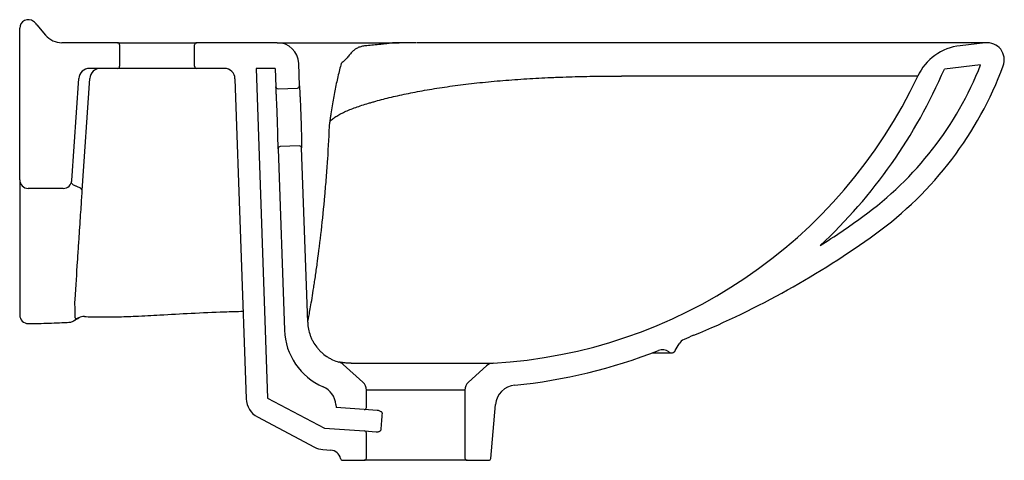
# Model space of a CAD drawing. Header units: millimetres. Extents: x 3862.033 to 3862.493, y 2172.725 to 2172.931.
import ezdxf

# ---------------------------------------------------------------- set-up
doc = ezdxf.new("R2010")
doc.units = ezdxf.units.MM
doc.layers.add('SANINDUSA', color=3, linetype='Continuous')

msp = doc.modelspace()

# ---------------------------------------------------------------- linework, layer by layer
at = {"layer": 'SANINDUSA'}
for p, q in [((3862.032813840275, 2172.856134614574), (3862.032813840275, 2172.926886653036)), ((3862.040811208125, 2172.928562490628), (3862.044885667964, 2172.923706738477)), ((3862.078514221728, 2172.920134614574), (3862.052546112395, 2172.920134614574)), ((3862.078514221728, 2172.920134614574), (3862.115514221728, 2172.920134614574)), ((3862.079514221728, 2172.919134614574), (3862.079514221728, 2172.909134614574)), ((3862.114514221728, 2172.909134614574), (3862.114514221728, 2172.919134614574)), ((3862.153156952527, 2172.920134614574), (3862.115514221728, 2172.920134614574)), ((3862.153156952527, 2172.920134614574), (3862.207226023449, 2172.920134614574)), ((3862.217809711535, 2172.920134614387), (3862.217813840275, 2172.920134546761)), ((3862.484813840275, 2172.920134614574), (3862.218164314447, 2172.920134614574)), ((3862.483915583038, 2172.920084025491), (3862.472172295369, 2172.918757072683)), ((3862.078514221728, 2172.908134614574), (3862.065476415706, 2172.908134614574)), ((3862.115514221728, 2172.908134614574), (3862.078514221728, 2172.908134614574)), ((3862.128386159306, 2172.908134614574), (3862.115514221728, 2172.908134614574)), ((3862.152232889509, 2172.908134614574), (3862.143220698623, 2172.908134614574)), ((3862.143220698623, 2172.908134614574), (3862.148596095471, 2172.754203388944)), ((3862.152232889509, 2172.908134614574), (3862.152530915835, 2172.899600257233)), ((3862.163517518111, 2172.899983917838), (3862.163150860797, 2172.910483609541)), ((3862.481768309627, 2172.90977775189), (3862.464797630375, 2172.907860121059)), ((3862.057158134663, 2172.855855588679), (3862.060488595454, 2172.903483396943)), ((3862.062046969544, 2172.851117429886), (3862.06550528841, 2172.90346422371)), ((3862.133383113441, 2172.903309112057), (3862.138602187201, 2172.753854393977)), ((3862.452347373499, 2172.904535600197), (3862.313947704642, 2172.904535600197)), ((3862.153565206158, 2172.898635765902), (3862.162553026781, 2172.898949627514)), ((3862.153543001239, 2172.870617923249), (3862.156499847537, 2172.785944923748)), ((3862.163495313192, 2172.871966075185), (3862.154507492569, 2172.871652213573)), ((3862.167373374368, 2172.789566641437), (3862.164529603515, 2172.871001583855)), ((3862.053167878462, 2172.852134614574), (3862.036813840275, 2172.852134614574)), ((3862.339087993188, 2172.776341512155), (3862.340917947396, 2172.779511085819)), ((3862.328380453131, 2172.775341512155), (3862.33735594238, 2172.775341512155)), ((3862.193159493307, 2172.761624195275), (3862.183959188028, 2172.769908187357)), ((3862.187748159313, 2172.770505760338), (3862.253978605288, 2172.770505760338)), ((3862.250914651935, 2172.769229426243), (3862.242468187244, 2172.761624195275)), ((3862.194813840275, 2172.74986413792), (3862.194813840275, 2172.757908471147)), ((3862.240813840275, 2172.757908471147), (3862.194813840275, 2172.757908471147)), ((3862.240813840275, 2172.757908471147), (3862.240813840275, 2172.726134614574)), ((3862.148596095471, 2172.754203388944), (3862.175200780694, 2172.740138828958)), ((3862.180536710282, 2172.7511623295), (3862.180657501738, 2172.749781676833)), ((3862.252893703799, 2172.726047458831), (3862.255090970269, 2172.7511623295)), ((3862.193744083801, 2172.74886657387), (3862.180657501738, 2172.749781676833)), ((3862.19977828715, 2172.748444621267), (3862.193744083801, 2172.74886657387)), ((3862.143922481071, 2172.745362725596), (3862.170527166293, 2172.73129816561)), ((3862.175200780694, 2172.740138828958), (3862.193883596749, 2172.738832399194)), ((3862.193883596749, 2172.738832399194), (3862.199419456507, 2172.738445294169)), ((3862.194813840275, 2172.726134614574), (3862.194813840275, 2172.737834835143)), ((3862.174503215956, 2172.730163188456), (3862.1781623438, 2172.729907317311)), ((3862.183689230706, 2172.725134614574), (3862.193813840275, 2172.725134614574)), ((3862.241813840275, 2172.725134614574), (3862.193813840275, 2172.725134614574)), ((3862.241813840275, 2172.725134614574), (3862.251897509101, 2172.725134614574))]:
    msp.add_line(p, q, dxfattribs=at)
for centre, radius, start, end in [((3862.036813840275, 2172.926886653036), 0.004000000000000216, 52.3734116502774, 180), ((3862.033150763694, 2172.922134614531), 0.01000000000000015, 40.00000000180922, 52.3734116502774), ((3862.052546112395, 2172.930134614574), 0.01000000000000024, 220.0000000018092, 270), ((3862.078514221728, 2172.919134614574), 0.001000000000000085, 0, 90), ((3862.115514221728, 2172.919134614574), 0.001000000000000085, 90, 180), ((3862.153156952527, 2172.910134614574), 0.01000000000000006, 2.000000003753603, 90), ((3862.208595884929, 2172.93995085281), 0.01992567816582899, 265.966035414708, 274.4046801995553), ((3862.474979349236, 2172.893915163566), 0.02500000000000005, 96.44688856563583, 154.860889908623), ((3862.484813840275, 2172.912134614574), 0.008000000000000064, 339.6077352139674, 96.44688856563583), ((3862.065476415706, 2172.903134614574), 0.005000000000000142, 90, 175.999999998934), ((3862.070494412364, 2172.903134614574), 0.005000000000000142, 90, 176.2202165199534), ((3862.078514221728, 2172.909134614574), 0.0009999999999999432, 270, 0), ((3862.115514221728, 2172.909134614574), 0.0009999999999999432, 180, 270), ((3862.128386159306, 2172.903134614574), 0.005000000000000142, 2.000000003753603, 90), ((3862.240813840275, 2173.003801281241), 0.2436666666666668, 312.9311797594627, 336.8126249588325), ((3862.332966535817, 2172.968582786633), 0.1600000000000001, 305.867849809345, 338.4365432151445), ((3862.332966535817, 2172.968582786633), 0.17, 305.867849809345, 339.6077352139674), ((3862.240813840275, 2173.003801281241), 0.2336666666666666, 273.2297507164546, 334.860889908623), ((3862.153530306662, 2172.899635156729), 0.0009999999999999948, 182.0000000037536, 272.0000000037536), ((3862.162518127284, 2172.899949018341), 0.0009999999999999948, 272.0000000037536, 2.000000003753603), ((3862.154542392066, 2172.870652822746), 0.001000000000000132, 92.00000000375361, 182.0000000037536), ((3862.163530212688, 2172.870966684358), 0.001000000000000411, 2.000000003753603, 92.00000000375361), ((3862.036813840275, 2172.856134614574), 0.003999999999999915, 180, 270), ((3862.053167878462, 2172.856134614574), 0.003999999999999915, 270, 355.999999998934), ((3862.189416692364, 2173.167123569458), 0.405, 302.459231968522, 305.867849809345), ((3862.189416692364, 2173.167123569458), 0.4149999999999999, 292.4222311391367, 305.867849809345), ((3862.036813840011, 2172.792995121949), 0.003999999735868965, 179.9922901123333, 270.6364139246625), ((3862.062840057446, 2172.787274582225), 0.005000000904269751, 87.62845253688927, 119.5604262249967), ((3862.05660636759, 2172.792955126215), 0.003057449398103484, 299.3104365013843, 326.188889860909), ((3862.186481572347, 2172.786991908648), 0.02999999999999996, 182.0000000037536, 246.5673863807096), ((3862.423995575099, 2172.598618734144), 0.2000000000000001, 112.4222311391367, 113.8180386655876), ((3862.345248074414, 2172.777011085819), 0.004999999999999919, 113.8180386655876, 149.9999999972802), ((3862.240813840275, 2173.003801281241), 0.2446666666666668, 275.4616582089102, 291.6862634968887), ((3862.333071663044, 2172.771805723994), 0.005000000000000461, 52.26285200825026, 111.6862634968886), ((3862.33735594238, 2172.777341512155), 0.001999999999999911, 232.2628520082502, 329.9999999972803), ((3862.254260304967, 2172.765513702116), 0.005000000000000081, 93.22975071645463, 132.0000000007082), ((3862.170574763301, 2172.750290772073), 0.0100000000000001, 4.999999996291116, 66.5673863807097), ((3862.189813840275, 2172.757908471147), 0.005, 0, 47.99999999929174), ((3862.245813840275, 2172.757908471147), 0.00500000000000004, 132.0000000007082, 180), ((3862.26505291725, 2172.750290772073), 0.00999999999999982, 95.46165820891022, 175.0000000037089), ((3862.148596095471, 2172.754203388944), 0.009999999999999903, 182.0000000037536, 242.1368422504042), ((3862.193813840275, 2172.74986413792), 0.001000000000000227, 265.999999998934, 0), ((3862.193813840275, 2172.737834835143), 0.001000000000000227, 0, 85.99999999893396), ((3862.175200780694, 2172.740138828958), 0.01000000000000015, 242.1368422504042, 265.999999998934), ((3862.177813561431, 2172.72491949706), 0.005000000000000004, 11.68433636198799, 85.99999999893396), ((3862.183689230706, 2172.726134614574), 0.001000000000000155, 191.684336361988, 270), ((3862.193813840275, 2172.726134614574), 0.001000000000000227, 270, 0), ((3862.241813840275, 2172.726134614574), 0.0009999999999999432, 180, 270), ((3862.251897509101, 2172.726134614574), 0.001000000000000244, 270, 355.0000000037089)]:
    msp.add_arc(centre, radius, start, end, dxfattribs=at)
msp.add_ellipse((3862.217900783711, 2172.469575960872), major_axis=(-0.002101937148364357, 0.3432159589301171), ratio=0.06965811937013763, start_param=0.6281057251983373, end_param=0.6665992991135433, dxfattribs=at)
for points, knots in [([(3862.194918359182, 2172.918740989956), (3862.194225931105, 2172.918672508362), (3862.193580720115, 2172.918580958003), (3862.192384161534, 2172.918335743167), (3862.191832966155, 2172.918181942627), (3862.190812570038, 2172.917793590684), (3862.19034306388, 2172.917558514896), (3862.189461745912, 2172.916993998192), (3862.189049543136, 2172.916664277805), (3862.188242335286, 2172.915908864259), (3862.187846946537, 2172.915482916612), (3862.187029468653, 2172.914554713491), (3862.186606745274, 2172.914052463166), (3862.185702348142, 2172.913017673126), (3862.18522025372, 2172.912485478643), (3862.184189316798, 2172.91144991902), (3862.18364076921, 2172.910947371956), (3862.18306944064, 2172.910483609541)], [0, 0, 0, 0, 0.125, 0.125, 0.25, 0.25, 0.375, 0.375, 0.5, 0.5, 0.625, 0.625, 0.75, 0.75, 0.875, 0.875, 1, 1, 1, 1]), ([(3862.207194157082, 2172.920074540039), (3862.207191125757, 2172.920064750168), (3862.207171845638, 2172.920055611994), (3862.207120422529, 2172.920037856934), (3862.207087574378, 2172.920029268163), (3862.206976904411, 2172.920003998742), (3862.206887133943, 2172.919987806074), (3862.206595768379, 2172.919940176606), (3862.206372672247, 2172.919909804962), (3862.205671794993, 2172.919820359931), (3862.205160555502, 2172.919763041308), (3862.204115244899, 2172.919650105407), (3862.203578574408, 2172.919594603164), (3862.202496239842, 2172.919484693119), (3862.201950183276, 2172.919430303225), (3862.200309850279, 2172.919268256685), (3862.199213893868, 2172.919161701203), (3862.197045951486, 2172.918950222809), (3862.195973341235, 2172.918845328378), (3862.194918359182, 2172.918740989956)], [0, 0, 0, 0, 0.01562499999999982, 0.01562499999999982, 0.03124999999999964, 0.03124999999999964, 0.06249999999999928, 0.06249999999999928, 0.1250000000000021, 0.1250000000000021, 0.2500000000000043, 0.2500000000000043, 0.375000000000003, 0.375000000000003, 0.5000000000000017, 0.5000000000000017, 0.7500000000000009, 0.7500000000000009, 1, 1, 1, 1]), ([(3862.18306944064, 2172.910483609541), (3862.182503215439, 2172.908479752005), (3862.181966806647, 2172.906412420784), (3862.180951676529, 2172.902143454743), (3862.180472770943, 2172.899940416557), (3862.179574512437, 2172.895404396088), (3862.179154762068, 2172.893069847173), (3862.178567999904, 2172.889460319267), (3862.17837945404, 2172.88823878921), (3862.178108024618, 2172.886378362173), (3862.178019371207, 2172.885753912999), (3862.177890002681, 2172.884807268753), (3862.17784735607, 2172.884490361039), (3862.17778570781, 2172.884007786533), (3862.177765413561, 2172.883846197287), (3862.17773753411, 2172.883595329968), (3862.177728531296, 2172.883510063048), (3862.177717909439, 2172.883374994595), (3862.177714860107, 2172.883328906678), (3862.177711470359, 2172.883230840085), (3862.177711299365, 2172.883178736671), (3862.177714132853, 2172.88312627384)], [0, 0, 0, 0, 0.2499999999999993, 0.2499999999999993, 0.4999999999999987, 0.4999999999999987, 0.749999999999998, 0.749999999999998, 0.8749999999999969, 0.8749999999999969, 0.9374999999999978, 0.9374999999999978, 0.968749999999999, 0.968749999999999, 0.9843749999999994, 0.9843749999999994, 0.9921874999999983, 0.9921874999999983, 0.9960937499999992, 0.9960937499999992, 1, 1, 1, 1]), ([(3862.17765596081, 2172.883097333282), (3862.177744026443, 2172.883209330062), (3862.177836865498, 2172.883321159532), (3862.178029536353, 2172.883541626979), (3862.178129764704, 2172.883650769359), (3862.178441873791, 2172.883975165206), (3862.178665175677, 2172.88418739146), (3862.179378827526, 2172.884813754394), (3862.179912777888, 2172.885217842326), (3862.181088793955, 2172.886004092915), (3862.181731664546, 2172.886387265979), (3862.183114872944, 2172.887137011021), (3862.183851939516, 2172.887501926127), (3862.186187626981, 2172.888574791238), (3862.187909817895, 2172.889261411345), (3862.191647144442, 2172.890600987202), (3862.193662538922, 2172.891253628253), (3862.196358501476, 2172.892053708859), (3862.196906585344, 2172.892212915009), (3862.19802058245, 2172.892529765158), (3862.19858725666, 2172.89268509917), (3862.200308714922, 2172.893165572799), (3862.201492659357, 2172.893483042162), (3862.205145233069, 2172.894424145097), (3862.207692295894, 2172.895030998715), (3862.213015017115, 2172.896203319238), (3862.215790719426, 2172.896768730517), (3862.221586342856, 2172.897855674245), (3862.224606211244, 2172.898377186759), (3862.229339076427, 2172.899123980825), (3862.230940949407, 2172.899365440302), (3862.234185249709, 2172.899832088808), (3862.235829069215, 2172.900057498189), (3862.240827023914, 2172.900710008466), (3862.244247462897, 2172.901113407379), (3862.249519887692, 2172.90167096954), (3862.251301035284, 2172.901848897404), (3862.254912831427, 2172.902188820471), (3862.256749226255, 2172.902351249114), (3862.2622659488, 2172.902808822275), (3862.265968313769, 2172.90307593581), (3862.273422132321, 2172.903540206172), (3862.277173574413, 2172.903737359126), (3862.281894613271, 2172.903942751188), (3862.282840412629, 2172.903981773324), (3862.284735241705, 2172.904055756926), (3862.285685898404, 2172.904090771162), (3862.288525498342, 2172.904189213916), (3862.290404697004, 2172.904246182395), (3862.296001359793, 2172.904393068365), (3862.299678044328, 2172.904459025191), (3862.305111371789, 2172.904516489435), (3862.306908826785, 2172.904528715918), (3862.309584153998, 2172.904537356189), (3862.310471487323, 2172.904538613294), (3862.311792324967, 2172.904538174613), (3862.312450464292, 2172.904537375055), (3862.313105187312, 2172.904535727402), (3862.313540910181, 2172.90453444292), (3862.313759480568, 2172.904533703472), (3862.313975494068, 2172.904532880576)], [0, 0, 0, 0, 0.007812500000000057, 0.007812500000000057, 0.01562500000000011, 0.01562500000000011, 0.03125000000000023, 0.03125000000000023, 0.06250000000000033, 0.06250000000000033, 0.09375000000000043, 0.09375000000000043, 0.1250000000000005, 0.1250000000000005, 0.1875000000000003, 0.1875000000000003, 0.2500000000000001, 0.2500000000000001, 0.2656250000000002, 0.2656250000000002, 0.2812500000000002, 0.2812500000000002, 0.3125000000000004, 0.3125000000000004, 0.3750000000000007, 0.3750000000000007, 0.4375000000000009, 0.4375000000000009, 0.5000000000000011, 0.5000000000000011, 0.5312500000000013, 0.5312500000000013, 0.5625000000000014, 0.5625000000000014, 0.6250000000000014, 0.6250000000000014, 0.6562500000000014, 0.6562500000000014, 0.6875000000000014, 0.6875000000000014, 0.7500000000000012, 0.7500000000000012, 0.8125000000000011, 0.8125000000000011, 0.8281250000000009, 0.8281250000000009, 0.8437500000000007, 0.8437500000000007, 0.8750000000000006, 0.8750000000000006, 0.9375, 0.9375, 0.9687499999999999, 0.9687499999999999, 0.9843749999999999, 0.9843749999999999, 0.9921874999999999, 0.99609375, 0.99609375, 1, 1, 1, 1]), ([(3862.153543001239, 2172.870617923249), (3862.153543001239, 2172.870617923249), (3862.153541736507, 2172.870711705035), (3862.153537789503, 2172.870991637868), (3862.153536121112, 2172.871108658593), (3862.153532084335, 2172.871384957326), (3862.153527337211, 2172.871704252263), (3862.153521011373, 2172.87210816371), (3862.15351377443, 2172.872554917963), (3862.15350967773, 2172.872801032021), (3862.153495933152, 2172.873596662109), (3862.1534849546, 2172.874196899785), (3862.153465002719, 2172.875199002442), (3862.15345776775, 2172.875550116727), (3862.153441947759, 2172.87628751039), (3862.153433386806, 2172.876672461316), (3862.153406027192, 2172.87785503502), (3862.153385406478, 2172.878687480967), (3862.153350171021, 2172.880002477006), (3862.153337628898, 2172.880454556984), (3862.153311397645, 2172.881366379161), (3862.153297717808, 2172.881826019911), (3862.153254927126, 2172.883215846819), (3862.153224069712, 2172.88415683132), (3862.15317398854, 2172.885590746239), (3862.153156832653, 2172.886067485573), (3862.153121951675, 2172.887009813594), (3862.15310417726, 2172.887476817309), (3862.153068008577, 2172.888402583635), (3862.153049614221, 2172.888861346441), (3862.153012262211, 2172.889770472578), (3862.152993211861, 2172.890222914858), (3862.152936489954, 2172.891540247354), (3862.152898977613, 2172.892372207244), (3862.152843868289, 2172.893551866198), (3862.152825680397, 2172.893933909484), (3862.152789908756, 2172.894673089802), (3862.15277259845, 2172.89502460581), (3862.152722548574, 2172.89602681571), (3862.152691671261, 2172.896625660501), (3862.152650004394, 2172.89741826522), (3862.152636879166, 2172.897665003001), (3862.152612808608, 2172.898113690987), (3862.152601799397, 2172.898316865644), (3862.152581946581, 2172.898680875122), (3862.152573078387, 2172.898842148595), (3862.152557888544, 2172.899117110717), (3862.1525515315, 2172.899231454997), (3862.152536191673, 2172.899506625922), (3862.152530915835, 2172.899600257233), (3862.152530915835, 2172.899600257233)], [0, 0, 0, 0, 0.06250000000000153, 0.06250000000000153, 0.09375000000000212, 0.09375000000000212, 0.1250000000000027, 0.1562500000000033, 0.1562500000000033, 0.1875000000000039, 0.1875000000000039, 0.2500000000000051, 0.2500000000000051, 0.2812500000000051, 0.2812500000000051, 0.3125000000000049, 0.3125000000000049, 0.3750000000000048, 0.3750000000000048, 0.4062500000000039, 0.4062500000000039, 0.437500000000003, 0.437500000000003, 0.500000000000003, 0.500000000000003, 0.5312500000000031, 0.5312500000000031, 0.5625000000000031, 0.5625000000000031, 0.5937500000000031, 0.5937500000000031, 0.625000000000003, 0.625000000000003, 0.6875000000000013, 0.6875000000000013, 0.7187500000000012, 0.7187500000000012, 0.7500000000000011, 0.7500000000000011, 0.8125000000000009, 0.8125000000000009, 0.8437500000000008, 0.8437500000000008, 0.8750000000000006, 0.8750000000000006, 0.9062500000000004, 0.9062500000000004, 0.9375000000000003, 0.9375000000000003, 1, 1, 1, 1]), ([(3862.163517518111, 2172.899983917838), (3862.163517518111, 2172.899983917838), (3862.163518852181, 2172.899960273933), (3862.163524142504, 2172.899866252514), (3862.163528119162, 2172.899795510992), (3862.163543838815, 2172.899514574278), (3862.163559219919, 2172.899238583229), (3862.163588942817, 2172.898695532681), (3862.163599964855, 2172.898492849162), (3862.163624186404, 2172.898042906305), (3862.163637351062, 2172.897796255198), (3862.163679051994, 2172.897005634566), (3862.163710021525, 2172.896406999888), (3862.163760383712, 2172.89540149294), (3862.163777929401, 2172.89504613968), (3862.1638136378, 2172.894310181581), (3862.163831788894, 2172.89392989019), (3862.163886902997, 2172.892753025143), (3862.163924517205, 2172.891920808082), (3862.163981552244, 2172.890598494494), (3862.164000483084, 2172.890149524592), (3862.164037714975, 2172.889244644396), (3862.164056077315, 2172.888787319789), (3862.164092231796, 2172.887862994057), (3862.164110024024, 2172.887395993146), (3862.164144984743, 2172.886452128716), (3862.164162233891, 2172.885972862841), (3862.164211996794, 2172.884548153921), (3862.164242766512, 2172.88360987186), (3862.164299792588, 2172.881756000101), (3862.164326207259, 2172.880833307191), (3862.164372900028, 2172.879086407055), (3862.164393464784, 2172.878253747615), (3862.164420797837, 2172.877067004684), (3862.164429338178, 2172.876680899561), (3862.164445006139, 2172.875946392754), (3862.164459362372, 2172.875245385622), (3862.164471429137, 2172.874610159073), (3862.1644824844, 2172.87400816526), (3862.164487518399, 2172.87372306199), (3862.164501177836, 2172.872924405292), (3862.1645082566, 2172.872474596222), (3862.164519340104, 2172.871740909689), (3862.164523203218, 2172.871466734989), (3862.164527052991, 2172.871189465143), (3862.164528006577, 2172.871119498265), (3862.164529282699, 2172.871025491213), (3862.164529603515, 2172.871001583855), (3862.164529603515, 2172.871001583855)], [0, 0, 0, 0, 0.03124999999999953, 0.03124999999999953, 0.06249999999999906, 0.06249999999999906, 0.1249999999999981, 0.1249999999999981, 0.1562499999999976, 0.1562499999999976, 0.1874999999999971, 0.1874999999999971, 0.2499999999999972, 0.2499999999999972, 0.2812499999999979, 0.2812499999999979, 0.3124999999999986, 0.3124999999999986, 0.3750000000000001, 0.3750000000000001, 0.4062500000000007, 0.4062500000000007, 0.4375000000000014, 0.4375000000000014, 0.4687500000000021, 0.4687500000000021, 0.5000000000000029, 0.5000000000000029, 0.5625000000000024, 0.5625000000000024, 0.6250000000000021, 0.6250000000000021, 0.6875000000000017, 0.6875000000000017, 0.7187500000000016, 0.7187500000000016, 0.7500000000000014, 0.7812500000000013, 0.7812500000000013, 0.8125000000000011, 0.8125000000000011, 0.8750000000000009, 0.8750000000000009, 0.9375000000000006, 0.9375000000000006, 0.9687500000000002, 0.9687500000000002, 1, 1, 1, 1]), ([(3862.167373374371, 2172.789566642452), (3862.167373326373, 2172.789568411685), (3862.167556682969, 2172.790445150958), (3862.167979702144, 2172.792694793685), (3862.168311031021, 2172.794506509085), (3862.168501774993, 2172.795570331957), (3862.169138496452, 2172.799225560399), (3862.169774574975, 2172.803033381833), (3862.170478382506, 2172.807642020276), (3862.170764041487, 2172.80954651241), (3862.170908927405, 2172.810529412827), (3862.171347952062, 2172.813563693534), (3862.172243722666, 2172.819974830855), (3862.173156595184, 2172.827288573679), (3862.174324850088, 2172.837620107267), (3862.174883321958, 2172.843081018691), (3862.175640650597, 2172.851494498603), (3862.175999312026, 2172.855756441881), (3862.176320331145, 2172.860059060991), (3862.176525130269, 2172.862931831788), (3862.176622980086, 2172.864370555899), (3862.177091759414, 2172.871572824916), (3862.177400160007, 2172.877359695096), (3862.177655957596, 2172.883097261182)], [0, 0, 0, 0, 0.1250000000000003, 0.1875000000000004, 0.1875000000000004, 0.2500000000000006, 0.2500000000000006, 0.3750000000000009, 0.4062500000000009, 0.4062500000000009, 0.4375000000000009, 0.4375000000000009, 0.5000000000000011, 0.6250000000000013, 0.6250000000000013, 0.7500000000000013, 0.7500000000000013, 0.8125000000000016, 0.8437500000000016, 0.8437500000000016, 0.8750000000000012, 0.8750000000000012, 1, 1, 1, 1]), ([(3862.032813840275, 2172.856134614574), (3862.032813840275, 2172.856134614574), (3862.032813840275, 2172.855795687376), (3862.032813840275, 2172.854949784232), (3862.032813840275, 2172.85475945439), (3862.032813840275, 2172.85433638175), (3862.032813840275, 2172.854103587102), (3862.032813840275, 2172.853343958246), (3862.032813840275, 2172.852755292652), (3862.032813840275, 2172.850746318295), (3862.032813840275, 2172.849083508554), (3862.032813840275, 2172.845119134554), (3862.032813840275, 2172.842817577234), (3862.032813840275, 2172.838880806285), (3862.032813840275, 2172.83748768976), (3862.032813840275, 2172.835274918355), (3862.032813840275, 2172.834515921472), (3862.032813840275, 2172.832961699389), (3862.032813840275, 2172.832166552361), (3862.032813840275, 2172.828101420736), (3862.032813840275, 2172.824563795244), (3862.032813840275, 2172.816928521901), (3862.032813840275, 2172.812830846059), (3862.032813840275, 2172.80407302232), (3862.032813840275, 2172.799412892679), (3862.032813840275, 2172.794463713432)], [0, 0, 0, 0, 0.1250000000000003, 0.1250000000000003, 0.1562500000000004, 0.1562500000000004, 0.1875000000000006, 0.1875000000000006, 0.2500000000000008, 0.2500000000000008, 0.3750000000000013, 0.3750000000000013, 0.5000000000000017, 0.5000000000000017, 0.5625000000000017, 0.5625000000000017, 0.5937500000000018, 0.5937500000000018, 0.6250000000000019, 0.6250000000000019, 0.7500000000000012, 0.7500000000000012, 0.8750000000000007, 0.8750000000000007, 1, 1, 1, 1]), ([(3862.059561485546, 2172.852955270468), (3862.05935182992, 2172.853039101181), (3862.05915510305, 2172.853122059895), (3862.058787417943, 2172.853286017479), (3862.058616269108, 2172.853367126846), (3862.058144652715, 2172.853605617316), (3862.057884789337, 2172.853758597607), (3862.057264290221, 2172.854198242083), (3862.057060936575, 2172.854465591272), (3862.057077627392, 2172.854704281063)], [0, 0, 0, 0, 0.1249999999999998, 0.1249999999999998, 0.2499999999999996, 0.2499999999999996, 0.4999999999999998, 0.4999999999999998, 1, 1, 1, 1]), ([(3862.062046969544, 2172.851117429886), (3862.06207023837, 2172.851469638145), (3862.061874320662, 2172.851798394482), (3862.061357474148, 2172.852182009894), (3862.061240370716, 2172.852257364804), (3862.060978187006, 2172.852405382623), (3862.060832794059, 2172.852478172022), (3862.060356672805, 2172.852691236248), (3862.05998599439, 2172.852826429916), (3862.059561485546, 2172.852955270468)], [0, 0, 0, 0, 0.4999999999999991, 0.4999999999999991, 0.6249999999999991, 0.6249999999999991, 0.7499999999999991, 0.7499999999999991, 1, 1, 1, 1]), ([(3862.058686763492, 2172.800255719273), (3862.059108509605, 2172.806639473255), (3862.059496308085, 2172.812509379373), (3862.060027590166, 2172.820551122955), (3862.060196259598, 2172.823104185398), (3862.060436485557, 2172.826740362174), (3862.060514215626, 2172.827916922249), (3862.060664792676, 2172.830196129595), (3862.060737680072, 2172.831299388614), (3862.061090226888, 2172.836635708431), (3862.061334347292, 2172.840330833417), (3862.061747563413, 2172.846585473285), (3862.061916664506, 2172.84914506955), (3862.062046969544, 2172.851117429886)], [0, 0, 0, 0, 0.2500000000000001, 0.2500000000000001, 0.3750000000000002, 0.3750000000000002, 0.4375, 0.4375, 0.4999999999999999, 0.4999999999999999, 0.75, 0.75, 1, 1, 1, 1]), ([(3862.05866914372, 2172.793709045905), (3862.058686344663, 2172.794200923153), (3862.058692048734, 2172.794710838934), (3862.058687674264, 2172.795761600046), (3862.058677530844, 2172.796302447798), (3862.058655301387, 2172.797406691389), (3862.058643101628, 2172.797970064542), (3862.058639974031, 2172.799107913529), (3862.058648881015, 2172.799682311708), (3862.058686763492, 2172.800255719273)], [0, 0, 0, 0, 0.25, 0.25, 0.5, 0.5, 0.75, 0.75, 1, 1, 1, 1]), ([(3862.032813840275, 2172.794463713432), (3862.032813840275, 2172.794160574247), (3862.032813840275, 2172.793487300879), (3862.032813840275, 2172.793244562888), (3862.032813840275, 2172.793111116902)], [0, 0, 0, 0, 0.4502468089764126, 1, 1, 1, 1]), ([(3862.058102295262, 2172.790303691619), (3862.058211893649, 2172.79036044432), (3862.05870903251, 2172.790617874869), (3862.059407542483, 2172.791056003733), (3862.060133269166, 2172.791481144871), (3862.060391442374, 2172.791632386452)], [0, 0, 0, 0, 0.1541185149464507, 0.6990823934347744, 1, 1, 1, 1]), ([(3862.059146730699, 2172.79125378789), (3862.059021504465, 2172.791268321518), (3862.058931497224, 2172.791336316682), (3862.058793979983, 2172.791571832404), (3862.058746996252, 2172.791739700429), (3862.058698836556, 2172.792056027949), (3862.058686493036, 2172.792172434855), (3862.058668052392, 2172.792427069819), (3862.058661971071, 2172.792565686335), (3862.058652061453, 2172.793008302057), (3862.058656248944, 2172.793340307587), (3862.05866914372, 2172.793709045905)], [0, 0, 0, 0, 0.2500000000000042, 0.2500000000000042, 0.5000000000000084, 0.5000000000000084, 0.6250000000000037, 0.6250000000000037, 0.7499999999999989, 0.7499999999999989, 1, 1, 1, 1]), ([(3862.060334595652, 2172.791681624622), (3862.059940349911, 2172.791461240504), (3862.059505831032, 2172.791218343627), (3862.059177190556, 2172.791250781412), (3862.059146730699, 2172.79125378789)], [0, 0, 0, 0, 0.9073155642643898, 1, 1, 1, 1]), ([(3862.063070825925, 2172.792282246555), (3862.063348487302, 2172.792264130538), (3862.065937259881, 2172.792095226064), (3862.070997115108, 2172.792053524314), (3862.078688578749, 2172.79211858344), (3862.087854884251, 2172.792437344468), (3862.099405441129, 2172.793032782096), (3862.11321153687, 2172.793871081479), (3862.12615641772, 2172.794450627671), (3862.134256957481, 2172.794658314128), (3862.137174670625, 2172.794733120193)], [0, 0, 0, 0, 0.01123203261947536, 0.1047217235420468, 0.2042690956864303, 0.3221528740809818, 0.4755892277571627, 0.672159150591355, 0.8819158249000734, 1, 1, 1, 1]), ([(3862.036838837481, 2172.789034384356), (3862.038865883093, 2172.789046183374), (3862.044111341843, 2172.789076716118), (3862.050445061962, 2172.78929257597), (3862.054733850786, 2172.789535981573), (3862.055824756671, 2172.789597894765)], [0, 0, 0, 0, 0.3195535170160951, 0.8269201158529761, 1, 1, 1, 1]), ([(3862.055829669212, 2172.789607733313), (3862.05596360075, 2172.78960882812), (3862.056404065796, 2172.789612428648), (3862.057085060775, 2172.789812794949), (3862.057703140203, 2172.790064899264), (3862.058000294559, 2172.790238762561), (3862.058099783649, 2172.790296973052)], [0, 0, 0, 0, 0.1528362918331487, 0.5026377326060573, 0.8334800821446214, 1, 1, 1, 1]), ([(3862.167373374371, 2172.789566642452), (3862.167410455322, 2172.78850478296), (3862.167531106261, 2172.787460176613), (3862.167932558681, 2172.78540402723), (3862.168213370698, 2172.78439248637), (3862.168758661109, 2172.782900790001), (3862.168961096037, 2172.782408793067), (3862.169400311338, 2172.781450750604), (3862.169637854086, 2172.780982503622), (3862.170403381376, 2172.779609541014), (3862.170983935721, 2172.778736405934), (3862.171962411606, 2172.777491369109), (3862.172308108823, 2172.777085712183), (3862.173024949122, 2172.776309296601), (3862.17339683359, 2172.77593732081), (3862.174551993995, 2172.774869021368), (3862.175374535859, 2172.774220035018), (3862.176687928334, 2172.77334249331), (3862.177140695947, 2172.773065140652), (3862.178066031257, 2172.772547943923), (3862.178536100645, 2172.772309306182), (3862.179967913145, 2172.771651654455), (3862.180951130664, 2172.771290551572), (3862.181963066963, 2172.771006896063)], [0, 0, 0, 0, 0.1249999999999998, 0.1249999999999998, 0.2499999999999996, 0.2499999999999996, 0.3124999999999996, 0.3124999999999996, 0.3749999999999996, 0.3749999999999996, 0.4999999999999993, 0.4999999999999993, 0.5624999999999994, 0.5624999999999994, 0.6249999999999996, 0.6249999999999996, 0.7499999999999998, 0.7499999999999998, 0.8124999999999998, 0.8124999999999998, 0.8749999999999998, 0.8749999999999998, 1, 1, 1, 1]), ([(3862.187748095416, 2172.770503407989), (3862.187640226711, 2172.770502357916), (3862.187532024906, 2172.770501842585), (3862.18731964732, 2172.77050186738), (3862.187004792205, 2172.770503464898), (3862.186701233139, 2172.77050947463), (3862.186109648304, 2172.7705266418), (3862.185735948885, 2172.770544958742), (3862.184681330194, 2172.770614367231), (3862.184066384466, 2172.770680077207), (3862.183301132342, 2172.770780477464), (3862.183072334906, 2172.770814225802), (3862.182677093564, 2172.770876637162), (3862.18250988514, 2172.770905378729), (3862.182104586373, 2172.770977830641), (3862.181963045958, 2172.771006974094), (3862.181963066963, 2172.771006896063)], [0, 0, 0, 0, 0.03124999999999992, 0.03124999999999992, 0.06249999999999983, 0.1249999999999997, 0.1249999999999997, 0.2499999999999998, 0.2499999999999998, 0.4999999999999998, 0.4999999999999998, 0.6249999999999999, 0.6249999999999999, 0.7499999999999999, 0.7499999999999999, 1, 1, 1, 1]), ([(3862.183959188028, 2172.769908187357), (3862.183672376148, 2172.770166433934), (3862.183361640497, 2172.770386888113), (3862.182694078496, 2172.770754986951), (3862.18233468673, 2172.770902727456), (3862.181963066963, 2172.771006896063)], [0, 0, 0, 0, 0.5, 0.5, 1, 1, 1, 1]), ([(3862.202151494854, 2172.747200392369), (3862.202159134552, 2172.747266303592), (3862.202148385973, 2172.747332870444), (3862.202102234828, 2172.747454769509), (3862.20206786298, 2172.747510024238), (3862.201952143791, 2172.747658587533), (3862.201855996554, 2172.747739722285), (3862.201558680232, 2172.7479512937), (3862.201340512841, 2172.748055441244), (3862.200901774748, 2172.748227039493), (3862.200676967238, 2172.748293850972), (3862.200228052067, 2172.748394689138), (3862.200003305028, 2172.748428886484), (3862.19977828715, 2172.748444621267)], [0, 0, 0, 0, 0.06250000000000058, 0.06250000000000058, 0.1250000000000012, 0.1250000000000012, 0.2500000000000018, 0.2500000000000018, 0.5000000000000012, 0.5000000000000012, 0.7500000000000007, 0.7500000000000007, 1, 1, 1, 1]), ([(3862.199419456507, 2172.738445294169), (3862.19960604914, 2172.738432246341), (3862.199793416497, 2172.738433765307), (3862.200169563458, 2172.738465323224), (3862.200359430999, 2172.738495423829), (3862.200732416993, 2172.738592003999), (3862.200918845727, 2172.738657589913), (3862.201175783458, 2172.738808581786), (3862.201258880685, 2172.738868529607), (3862.201398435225, 2172.739021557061), (3862.201455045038, 2172.739118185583), (3862.201466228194, 2172.739228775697)], [0, 0, 0, 0, 0.2499999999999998, 0.2499999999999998, 0.4999999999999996, 0.4999999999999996, 0.7499999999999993, 0.7499999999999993, 0.8749999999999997, 0.8749999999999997, 1, 1, 1, 1])]:
    msp.add_open_spline(points, degree=3, knots=knots, dxfattribs=at)
for points in [[(3862.207194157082, 2172.920074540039), (3862.207206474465, 2172.920114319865), (3862.207217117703, 2172.920134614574), (3862.207225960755, 2172.920134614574)], [(3862.210126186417, 2172.920084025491), (3862.209160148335, 2172.920117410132), (3862.208193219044, 2172.920134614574), (3862.207225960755, 2172.920134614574)], [(3862.217809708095, 2172.92013461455), (3862.214274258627, 2172.920134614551), (3862.210745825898, 2172.920134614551), (3862.207226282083, 2172.920134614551)], [(3862.057077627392, 2172.854704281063), (3862.057131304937, 2172.855471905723), (3862.057158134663, 2172.855855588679), (3862.057158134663, 2172.855855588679)]]:
    msp.add_open_spline(points, degree=3, dxfattribs=at)

doc.saveas('drawing.dxf')
